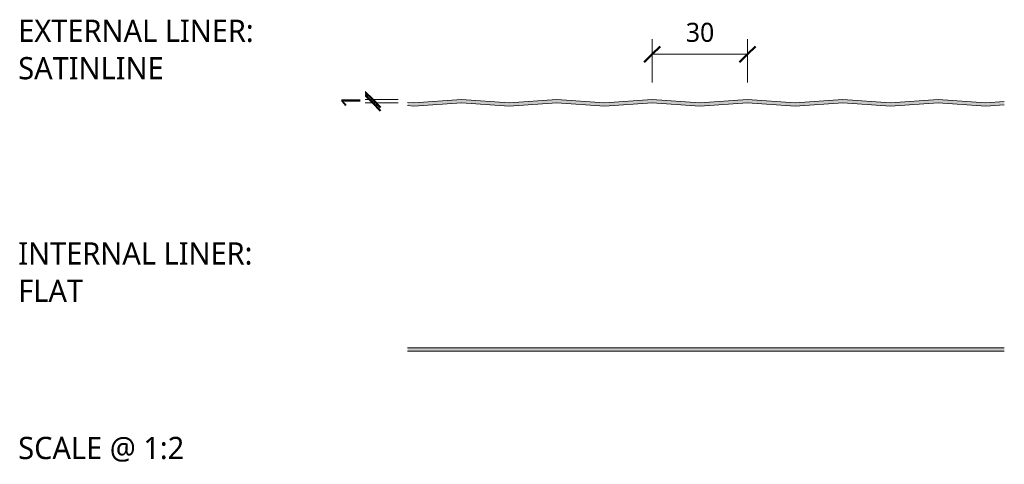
# Model space of a CAD drawing. Header units: millimetres. Extents: x 5533 to 13747, y -1673 to 7163.
# Tile 2 of 10: x 13437 to 13747, y -1673 to -1533. Entities that reach past the tile are written whole.
import ezdxf

# ---------------------------------------------------------------- set-up
doc = ezdxf.new("R2010")
doc.units = ezdxf.units.MM
for name, color, linetype, lineweight in [('A-ANNO-DIMS', 211, 'Continuous', 9), ('A-ANNO-DIMS-2', 211, 'Continuous', 9), ('A-DETL-GENF', 92, 'Continuous', 13), ('G-ANNO-TEXT', 231, 'Continuous', 9)]:
    doc.layers.add(name, color=color, linetype=linetype, lineweight=lineweight)
doc.styles.add('Yu Gothic_2', font='Yu Gothic.ttf', dxfattribs={"height": 7})
doc.styles.add('Yu Gothic_3', font='Yu Gothic.ttf', dxfattribs={"height": 6})
doc.styles.add('Yu Gothic_B', font='Yu Gothic.ttf', dxfattribs={"height": 7})
doc.dimstyles.new('Diagonal_1', dxfattribs={"dimscale": 304.8, "dimtxt": 6.965421, "dimasz": 0.016404, "dimexe": 0.015748, "dimexo": 0.009843, "dimgap": 0.009843, "dimtad": 1, "dimdec": 0, "dimzin": 0, "dimdsep": 46, "dimtxsty": 'Yu Gothic_3', "dimblk1": 'OBLIQUE', "dimblk2": 'OBLIQUE', "dimsah": 1, "dimcen": 0.09, "dimazin": 0, "dimtfac": 1, "dimtdec": 4, "dimtix": 1, "dimtmove": 0, "dimatfit": 3, "dimfxl": 1, "dimtvp": 1, "dimtfill": 1, "dimtolj": 1, "dimtzin": 0, "dimarcsym": 2})

# ---------------------------------------------------------------- blocks, each defined once
blk = doc.blocks.new('HFX 1000 - FINISHES - HFX 1000 - FLAT FINISH - BOTTOM-4344857-ALL FINISHES 13')
at = {"layer": 'A-DETL-GENF'}
blk.add_hatch(color=256, dxfattribs=at).paths.add_polyline_path([(14.92, 0), (202.77, 0), (202.77, 1), (14.92, 0.99)])
for p, q in [((202.77, 1), (14.92, 1)), ((14.92, 0), (202.77, 0))]:
    blk.add_line(p, q, dxfattribs=at)
blk = doc.blocks.new('HFX 1000 - FINISHES - HFX 1000 - SATINLINE FINISH - TOP-4344863-ALL FINISHES 13')
at = {"layer": 'A-DETL-GENF'}
blk.add_hatch(color=256, dxfattribs=at).paths.add_polyline_path([(179.66, 32.99), (194.66, 34), (209.66, 32.99), (215.51, 33.39), (215.51, 34.39), (209.66, 34), (194.66, 35), (179.66, 34), (164.66, 35), (149.66, 34), (134.66, 35), (119.66, 34), (104.66, 35), (89.66, 34), (74.66, 35), (59.66, 34), (44.66, 35), (29.66, 34), (27.66, 34.13), (27.66, 33.13), (29.66, 32.99), (44.66, 34), (59.66, 32.99), (74.66, 34), (89.66, 32.99), (104.66, 34), (119.66, 32.99), (134.66, 34), (149.66, 32.99), (164.66, 34)])
for p, q in [((29.66, 34), (27.66, 34.13)), ((44.66, 35), (29.66, 34)), ((59.66, 34), (44.66, 35)), ((74.66, 35), (59.66, 34)), ((89.66, 34), (74.66, 35)), ((104.66, 35), (89.66, 34)), ((119.66, 34), (104.66, 35)), ((134.66, 35), (119.66, 34)), ((149.66, 34), (134.66, 35)), ((164.66, 35), (149.66, 34)), ((179.66, 34), (164.66, 35)), ((194.66, 35), (179.66, 34)), ((209.66, 34), (194.66, 35)), ((215.51, 34.39), (209.66, 34)), ((27.66, 33.13), (29.66, 32.99)), ((29.66, 32.99), (44.66, 34)), ((44.66, 34), (59.66, 32.99)), ((59.66, 32.99), (74.66, 34)), ((74.66, 34), (89.66, 32.99)), ((89.66, 32.99), (104.66, 34)), ((104.66, 34), (119.66, 32.99)), ((119.66, 32.99), (134.66, 34)), ((134.66, 34), (149.66, 32.99)), ((149.66, 32.99), (164.66, 34)), ((164.66, 34), (179.66, 32.99)), ((179.66, 32.99), (194.66, 34)), ((194.66, 34), (209.66, 32.99)), ((209.66, 32.99), (215.51, 33.39))]:
    blk.add_line(p, q, dxfattribs=at)
blk = doc.blocks.new('DIMBLOCK6-ALL FINISHES 13')
at = {"layer": 'A-ANNO-DIMS-2'}
for p, q in [((13636.04, -1543.74), (13636.04, -1538.94)), ((13666.04, -1543.74), (13666.04, -1538.94)), ((13636.04, -1543.74), (13666.04, -1543.74)), ((13636.04, -1543.74), (13636.04, -1552.67)), ((13666.04, -1543.74), (13666.04, -1552.67))]:
    blk.add_line(p, q, dxfattribs=at)
at = {"layer": 'A-ANNO-DIMS-2', "lineweight": 50}
for p, q in [((13636.04, -1543.74), (13638.54, -1541.24)), ((13666.04, -1543.74), (13668.54, -1541.24)), ((13636.04, -1543.74), (13633.54, -1546.24)), ((13666.04, -1543.74), (13663.54, -1546.24))]:
    blk.add_line(p, q, dxfattribs=at)
at = {"layer": 'A-ANNO-DIMS-2', "color": 0, "insert": (13646.64, -1533.82), "char_height": 6, "width": 10.5711, "attachment_point": 1, "line_spacing_factor": 1.024327, "style": 'Yu Gothic_3', "bg_fill": 3, "box_fill_scale": 1.25, "bg_fill_color": 9, "bg_fill_true_color": 13158600, "bg_fill_transparency": 0}
blk.add_mtext('30', dxfattribs=at)
blk = doc.blocks.new('_Oblique')
at = {"color": 0, "linetype": 'ByBlock', "lineweight": -2}
blk.add_line((-0.5, -0.5), (0.5, 0.5), dxfattribs=at)
blk = doc.blocks.new('DIMBLOCK7-ALL FINISHES 13')
at = {"layer": 'A-ANNO-DIMS-2', "lineweight": 50}
for p, q in [((13548.05, -1558.03), (13545.55, -1555.53)), ((13548.05, -1559.04), (13545.55, -1556.54)), ((13548.05, -1558.03), (13550.55, -1560.53)), ((13548.05, -1559.04), (13550.55, -1561.54))]:
    blk.add_line(p, q, dxfattribs=at)
at = {"layer": 'A-ANNO-DIMS-2'}
for p, q in [((13548.05, -1558.03), (13543.25, -1558.03)), ((13548.05, -1559.04), (13543.25, -1559.04)), ((13548.05, -1559.04), (13548.05, -1558.03)), ((13548.05, -1558.03), (13556.07, -1558.03)), ((13548.05, -1559.04), (13556.04, -1559.04))]:
    blk.add_line(p, q, dxfattribs=at)
at = {"layer": 'A-ANNO-DIMS-2', "color": 0, "insert": (13538.13, -1560.74), "char_height": 6, "width": 5.2855, "attachment_point": 1, "rotation": 90, "line_spacing_factor": 1.024327, "style": 'Yu Gothic_3', "bg_fill": 3, "box_fill_scale": 1.25, "bg_fill_color": 9, "bg_fill_true_color": 13158600, "bg_fill_transparency": 0}
blk.add_mtext('1', dxfattribs=at)

msp = doc.modelspace()

# ---------------------------------------------------------------- block references
at = {"layer": 'A-DETL-GENF'}
for name, p in [('HFX 1000 - FINISHES - HFX 1000 - SATINLINE FINISH - TOP-4344863-ALL FINISHES 13', (13531.38, -1593.04)), ('HFX 1000 - FINISHES - HFX 1000 - FLAT FINISH - BOTTOM-4344857-ALL FINISHES 13', (13544.12, -1637.23))]:
    msp.add_blockref(name, p, dxfattribs=at)

# ---------------------------------------------------------------- texts
at = {"layer": 'G-ANNO-TEXT', "color": 7, "char_height": 7, "attachment_point": 1, "bg_fill": 3, "box_fill_scale": 1.25, "bg_fill_color": 9, "bg_fill_true_color": 13158600, "bg_fill_transparency": 0}
for s, insert, width, style in [('EXTERNAL LINER: ', (13436.47, -1532.84), 103.7384, 'Yu Gothic_B'), ('SATINLINE', (13436.47, -1544.62), 60.4472, 'Yu Gothic_B'), ('INTERNAL LINER: ', (13436.47, -1602.98), 101.173, 'Yu Gothic_B'), ('FLAT', (13436.47, -1614.75), 28.7004, 'Yu Gothic_B'), ('SCALE @ 1:2', (13436.47, -1664.26), 66.5401, 'Yu Gothic_2')]:
    msp.add_mtext(s, dxfattribs=dict(at, insert=insert, width=width, style=style))

# ---------------------------------------------------------------- dimensions: what is measured, and where the dimension line sits
at = {"layer": 'A-ANNO-DIMS'}
dim = msp.add_linear_dim(base=(13666.04, -1543.74), p1=(13636.04, -1555.67), p2=(13666.04, -1555.67), dimstyle='Diagonal_1', override={"dimpost": '<>', "dimfxl": 30}, dxfattribs=at)
dim.commit()
dim.dimension.update_dxf_attribs({"geometry": 'DIMBLOCK6-ALL FINISHES 13', "text_midpoint": (13651.04, -1537.74)})

# ---------------------------------------------------------------- next in the draw order: dimensions: what is measured, and where the dimension line sits
dim = msp.add_linear_dim(base=(13548.05, -1558.03), p1=(13559.04, -1559.04), p2=(13559.07, -1558.03), angle=90, dimstyle='Diagonal_1', override={"dimpost": '<>', "dimfxl": 1.008733}, dxfattribs=at)
dim.commit()
dim.dimension.update_dxf_attribs({"geometry": 'DIMBLOCK7-ALL FINISHES 13', "text_midpoint": (13542.05, -1558.54)})

doc.saveas('drawing.dxf')
